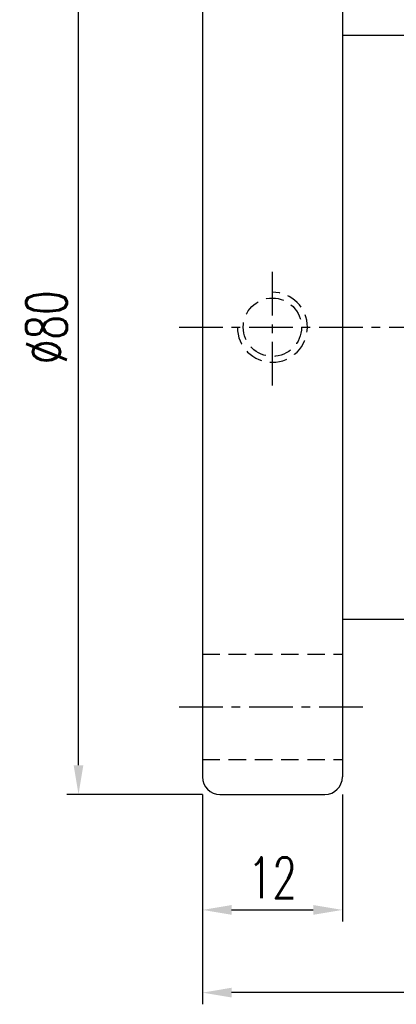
# Model space of a CAD drawing. Extents: x 21 to 250, y 56 to 189.
# Tile 2 of 49: x 155 to 188, y 56 to 140. Entities that reach past the tile are written whole.
import ezdxf

# ---------------------------------------------------------------- set-up
doc = ezdxf.new("R2010")
doc.units = 0
doc.header["$LTSCALE"] = 3
doc.header["$MEASUREMENT"] = 0
doc.linetypes.add('CENTER', pattern=[2, 1.25, -0.25, 0.25, -0.25])
doc.linetypes.add('DASHED', pattern=[0.75, 0.5, -0.25])
doc.layers.get('DEFPOINTS').update_dxf_attribs({"linetype": 'CONTINUOUS'})
for name, color, linetype in [('CL', 1, 'CENTER'), ('DIM', 4, 'CONTINUOUS'), ('HID', 2, 'DASHED'), ('OUT', 3, 'CONTINUOUS')]:
    doc.layers.add(name, color=color, linetype=linetype)
doc.styles.add('DIM-7', font='SIMPLEX.shx', dxfattribs={"width": 0.7, "bigfont": 'chineset.shx'})
doc.dimstyles.new('CNS', dxfattribs={"dimtxt": 3.5, "dimasz": 2.5, "dimexe": 1, "dimexo": 1.5, "dimgap": 0.09, "dimtad": 0, "dimdsep": 46, "dimtxsty": 'DIM-7', "dimcen": 0.09, "dimclrd": 1, "dimclre": 1, "dimclrt": 4, "dimadec": 0, "dimazin": 0, "dimtfac": 1, "dimtix": 1, "dimtmove": 2, "dimatfit": 3, "dimfxl": 1, "dimtvp": 0.971429, "dimtolj": 1, "dimarcsym": 0})

# ---------------------------------------------------------------- blocks, each defined once
blk = doc.blocks.new('*D2')
at = {"layer": 'DEFPOINTS', "color": 0, "linetype": 'Continuous', "transparency": 16777216}
for p in [(171.153, 75.181), (183.153, 75.181), (183.153, 63.79)]:
    blk.add_point(p, dxfattribs=at)
at = {"layer": 'DIM', "color": 0, "linetype": 'Continuous', "lineweight": -2, "transparency": 16777216}
for p, q in [((171.153, 73.681), (171.153, 62.79)), ((183.153, 73.681), (183.153, 62.79)), ((173.653, 63.79), (180.653, 63.79))]:
    blk.add_line(p, q, dxfattribs=at)
at = {"layer": 'DIM', "color": 0, "linetype": 'Continuous', "transparency": 16777216}
for points in [[(173.653, 64.207), (173.653, 63.373), (171.153, 63.79)], [(180.653, 64.207), (180.653, 63.373), (183.153, 63.79)]]:
    blk.add_solid(points, dxfattribs=at)
at = {"layer": 'DIM', "color": 0, "linetype": 'Continuous', "transparency": 16777216, "insert": (177.153, 66.54), "char_height": 3.5, "attachment_point": 5, "style": 'DIM-7'}
blk.add_mtext('\\A1;12', dxfattribs=at)
blk = doc.blocks.new('*D1')
at = {"layer": 'DEFPOINTS', "color": 0, "linetype": 'Continuous', "transparency": 16777216}
for p in [(236.153, 90.181), (171.153, 75.181), (171.153, 56.707)]:
    blk.add_point(p, dxfattribs=at)
at = {"layer": 'DIM', "color": 0, "linetype": 'Continuous', "lineweight": -2, "transparency": 16777216}
for p, q in [((236.153, 88.681), (236.153, 55.707)), ((171.153, 73.681), (171.153, 55.707)), ((233.653, 56.707), (173.653, 56.707))]:
    blk.add_line(p, q, dxfattribs=at)
at = {"layer": 'DIM', "color": 0, "linetype": 'Continuous', "transparency": 16777216}
for points in [[(173.653, 57.124), (173.653, 56.291), (171.153, 56.707)], [(233.653, 57.124), (233.653, 56.291), (236.153, 56.707)]]:
    blk.add_solid(points, dxfattribs=at)
at = {"layer": 'DIM', "color": 0, "linetype": 'Continuous', "transparency": 16777216, "insert": (203.653, 59.457), "char_height": 3.5, "attachment_point": 5, "style": 'DIM-7'}
blk.add_mtext('\\A1;65', dxfattribs=at)
blk = doc.blocks.new('*D3')
at = {"layer": 'DEFPOINTS', "color": 0, "linetype": 'Continuous', "transparency": 16777216}
for p in [(160.528, 153.681), (172.653, 153.681), (172.653, 73.681)]:
    blk.add_point(p, dxfattribs=at)
at = {"layer": 'DIM', "color": 0, "linetype": 'Continuous', "lineweight": -2, "transparency": 16777216}
for p, q in [((171.153, 153.681), (159.528, 153.681)), ((160.528, 76.181), (160.528, 151.181)), ((171.153, 73.681), (159.528, 73.681))]:
    blk.add_line(p, q, dxfattribs=at)
at = {"layer": 'DIM', "color": 0, "linetype": 'Continuous', "transparency": 16777216}
for points in [[(160.111, 151.181), (160.944, 151.181), (160.528, 153.681)], [(160.111, 76.181), (160.944, 76.181), (160.528, 73.681)]]:
    blk.add_solid(points, dxfattribs=at)
at = {"layer": 'DIM', "color": 0, "linetype": 'Continuous', "transparency": 16777216, "insert": (157.778, 113.681), "char_height": 3.5, "attachment_point": 5, "rotation": 90, "style": 'DIM-7'}
blk.add_mtext('\\A1;%%C80', dxfattribs=at)

msp = doc.modelspace()

# ---------------------------------------------------------------- linework, layer by layer
at = {"layer": 'CL', "color": 7}
for p, q in [((177.153, 108.681), (177.153, 118.681)), ((169.153, 113.681), (237.653, 113.681)), ((169.153, 81.181), (185.153, 81.181))]:
    msp.add_line(p, q, dxfattribs=at)
at = {"layer": 'HID', "color": 7}
for p, q in [((171.153, 85.681), (183.153, 85.681)), ((171.153, 76.681), (183.153, 76.681))]:
    msp.add_line(p, q, dxfattribs=at)
msp.add_circle((177.153, 113.681), 2.5, dxfattribs=at)
msp.add_arc((177.153, 113.681), 3, 180, 90, dxfattribs=at)
at = {"layer": 'OUT', "color": 7}
for p, q in [((171.153, 152.181), (171.153, 75.181)), ((183.153, 152.181), (183.153, 75.181)), ((183.153, 138.681), (234.653, 138.681)), ((183.153, 88.681), (234.653, 88.681)), ((172.653, 73.681), (181.653, 73.681))]:
    msp.add_line(p, q, dxfattribs=at)
for centre, start, end in [((172.653, 75.181), 180, 270), ((181.653, 75.181), 270, 0)]:
    msp.add_arc(centre, 1.5, start, end, dxfattribs=at)

# ---------------------------------------------------------------- dimensions: what is measured, and where the dimension line sits
at = {"layer": 'DIM', "color": 0, "linetype": 'Continuous'}
dim = msp.add_linear_dim(base=(160.528, 153.681), p1=(172.653, 73.681), p2=(172.653, 153.681), angle=90, text='%%C<>', dimstyle='CNS', override={"dimgap": 1, "dimtad": 1, "dimclrd": 0, "dimclre": 0, "dimclrt": 0, "dimtmove": 0}, dxfattribs=at)
dim.commit()
dim.dimension.update_dxf_attribs({"geometry": '*D3', "text_midpoint": (157.778, 113.681)})
dim = msp.add_linear_dim(base=(171.153, 56.707), p1=(236.153, 90.181), p2=(171.153, 75.181), dimstyle='CNS', override={"dimgap": 1, "dimtad": 1, "dimclrd": 0, "dimclre": 0, "dimclrt": 0, "dimtmove": 0}, dxfattribs=at)
dim.commit()
dim.dimension.update_dxf_attribs({"geometry": '*D1', "text_midpoint": (203.653, 59.457)})
dim = msp.add_linear_dim(base=(183.153, 63.79), p1=(171.153, 75.181), p2=(183.153, 75.181), dimstyle='CNS', override={"dimgap": 1, "dimtad": 1, "dimclrd": 0, "dimclre": 0, "dimclrt": 0, "dimtmove": 0}, dxfattribs=at)
dim.commit()
dim.dimension.update_dxf_attribs({"geometry": '*D2', "text_midpoint": (177.153, 63.79), "dimtype": 160})

doc.saveas('drawing.dxf')
